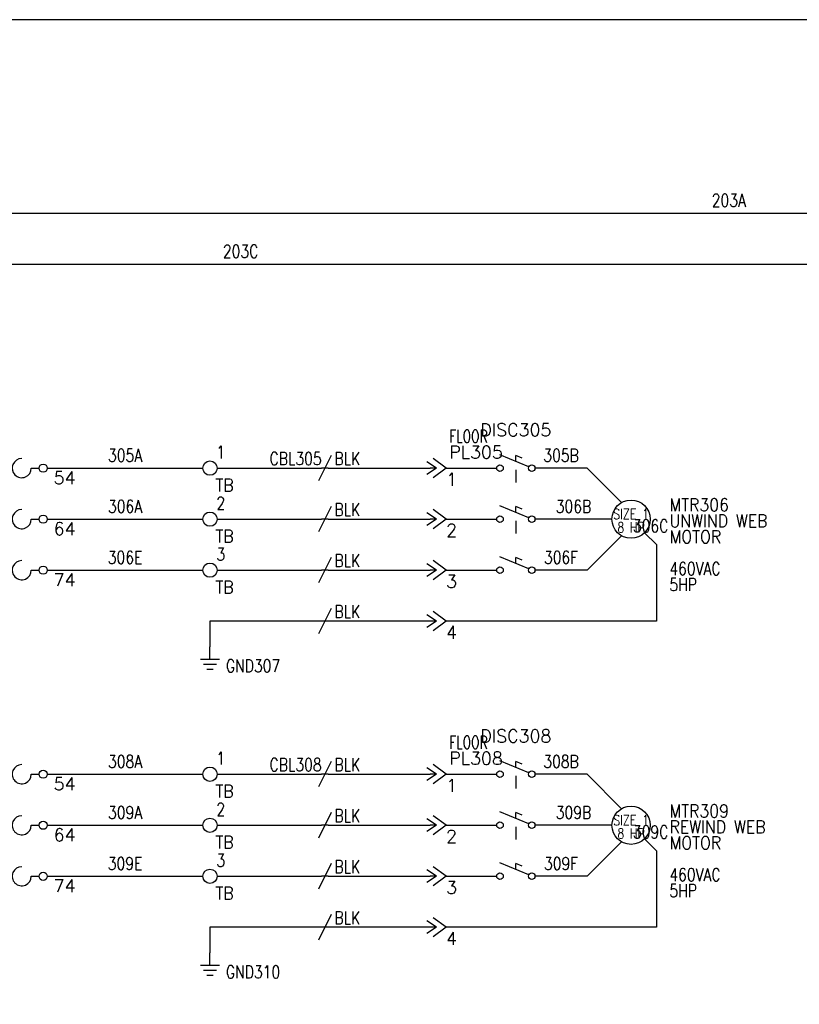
# Model space of a CAD drawing. Header units: inches. Extents: x 0 to 30, y 0 to 19.
# Tile 3 of 5: x 7.6 to 15.3, y 9.4 to 19. Entities that reach past the tile are written whole.
import ezdxf
from ezdxf.enums import TextEntityAlignment as Align

# ---------------------------------------------------------------- set-up
doc = ezdxf.new("R2010")
doc.units = ezdxf.units.IN
doc.header["$MEASUREMENT"] = 0
doc.linetypes.add('HIDDEN2', pattern=[0.1875, 0.125, -0.0625])
doc.layers.add('BLK_10AWG', color=252, linetype='Continuous', lineweight=30)
for name, color, linetype in [('BLK_14AWG', 252, 'Continuous'), ('DESC', 1, 'Continuous'), ('GRN', 76, 'Continuous'), ('LINK', 9, 'HIDDEN2'), ('LOC', 140, 'Continuous'), ('MISC', 30, 'Continuous'), ('SYMS', 7, 'Continuous'), ('TAGS', 30, 'Continuous'), ('TERMS', 6, 'Continuous'), ('WIRENO', 3, 'Continuous')]:
    doc.layers.add(name, color=color, linetype=linetype)
doc.layers.add('Viewports', color=3, linetype='Continuous', plot=False)
doc.styles.add('WD', font='romans.shx')

# ---------------------------------------------------------------- blocks, each defined once
blk = doc.blocks.new('HT0002')
blk.add_circle((0, 0), 0.0699)
at = {"style": 'WD'}
for tag, p, width in [('INST', (0.0625, 0.4196), 0.7), ('LOC', (0.0625, 0.25), 0.7), ('DESC1', (0.0532, -0.3851), 0.8)]:
    blk.add_attdef(tag, p, '', height=0.125, dxfattribs=dict(at, width=width))
at = {"linetype": 'Continuous', "style": 'WD'}
for tag, p, height, width, flags in [('TERM01', (0.0625, 0.0938), 0.125, 0.8, 8), ('TAGSTRIP', (0.0532, -0.2288), 0.125, 0.9, 8), ('CAT', (0.2132, -0.4063), 0.1094, 0.8, 1), ('DESC2', (0.0532, -0.5413), 0.125, 0.8, 8), ('DESC3', (0.0532, -0.6976), 0.125, 0.8, 8)]:
    blk.add_attdef(tag, p, '', height=height, dxfattribs=dict(at, width=width, flags=flags))
at = {"style": 'WD', "flags": 1}
for tag, p, height in [('X2PIN01', (0.0326, 0.0839), 0.0125), ('X4TERM01', (-0.0699, 0), 0.0125), ('X4TERMDESC01', (-0.0552, -0.0229), 0.025), ('X2TERMDESC01', (-0.006, 0.0287), 0.025), ('STRIPSEQ', (0, 0), 0.00125), ('X2TERM01', (0, 0.0699), 0.0125), ('X1TERMDESC01', (0.0393, 0.007), 0.025), ('X1TERM01', (0.0699, 0), 0.0125), ('X1PIN01', (0.0868, 0.0164), 0.0125), ('X4PIN01', (-0.1138, -0.0375), 0.0125), ('LINKTERM', (0, -0.0019), 0.00125), ('X8TERM01', (0, -0.0699), 0.0125), ('X8TERMDESC01', (0, -0.0535), 0.025), ('X8PIN01', (0.0256, -0.0962), 0.0125)]:
    blk.add_attdef(tag, p, '', height=height, dxfattribs=at)
at = {"style": 'WD', "width": 0.7, "flags": 1}
blk.add_attdef('ASSYCODE', (0.0625, -0.2812), '', height=0.01, dxfattribs=at)
at = {"linetype": 'Continuous', "style": 'WD', "width": 0.8, "flags": 1}
blk.add_attdef('MFG', text='', height=0.1094, dxfattribs=at).set_placement((0.0882, -0.4063), align=Align.RIGHT)
blk = doc.blocks.new('WD_WNH')
at = {"linetype": 'Continuous', "style": 'WD', "width": 0.8}
blk.add_attdef('WIRENO', text='', height=0.125, dxfattribs=at).set_placement((0, 0.0625), align=Align.CENTER)
at = {"style": 'WD', "flags": 1}
for tag, p in [('W01USER', (0, 0.0781)), ('W02USER', (0, 0.0703)), ('W03USER', (0, 0.0625)), ('W04USER', (0, 0.0547)), ('W05USER', (0, 0.0469)), ('W06USER', (0, 0.0391)), ('W07USER', (0, 0.0312)), ('W08USER', (0, 0.0234)), ('W09USER', (0, 0.0156)), ('W10USER', (0, 0.0078))]:
    blk.add_attdef(tag, text='', height=0.005, dxfattribs=at).set_placement(p, align=Align.CENTER)
blk = doc.blocks.new('VGND2')
for p, q in [((0, -0.125), (0, 0)), ((0.09375, -0.125), (-0.09375, -0.125)), ((-0.0625, -0.171875), (0.0625, -0.171875)), ((-0.03125, -0.21875), (0.03125, -0.21875))]:
    blk.add_line(p, q)
at = {"style": 'WD', "width": 0.8}
for tag, p in [('INST', (0.15625, 0.125)), ('LOC', (0.15625, -0.03125)), ('TAG1', (0.15625, -0.1875)), ('DESC1', (0.15625, -0.34375)), ('DESC2', (0.15625, -0.5))]:
    blk.add_attdef(tag, text='', height=0.125, dxfattribs=at).set_placement(p, align=Align.MIDDLE_LEFT)
at = {"style": 'WD', "flags": 1}
for tag in ['ASSYCODE', 'X2TERM01', 'CAT', 'MFG', 'FAMILY']:
    blk.add_attdef(tag, (0, 0), '', height=0.01, dxfattribs=at)
blk = doc.blocks.new('HMO13')
blk.add_circle((0, 0), 0.1875)
at = {"style": 'WD'}
for tag, p, width in [('INST', (0.3805, 0.4032), 0.7), ('LOC', (0.3805, 0.2336), 0.7), ('TAG1', (0.375, 0.0774), 0.9), ('DESC1', (0.376, -0.0789), 0.9), ('DESC2', (0.376, -0.2351), 0.9), ('DESC3', (0.376, -0.3914), 0.9), ('RATING3', (0.375, -0.5476), 0.8), ('RATING4', (0.375, -0.7039), 0.8), ('WDTAGALT', (0.375, -0.875), 0.7)]:
    blk.add_attdef(tag, p, '', height=0.125, dxfattribs=dict(at, width=width))
at = {"style": 'WD', "width": 0.8}
blk.add_attdef('RATING1', text='', height=0.1, dxfattribs=at).set_placement((0, 0), align=Align.CENTER)
at = {"style": 'WD', "flags": 1}
for tag, p in [('X0TERM01', (-0.0938, 0.1624)), ('X4TERM02', (-0.1875, 0)), ('X0TERM03', (-0.0938, -0.1624)), ('X0TERM04', (0.1326, -0.1326))]:
    blk.add_attdef(tag, p, '', height=0.0125, dxfattribs=at)
at = {"linetype": 'Continuous', "style": 'WD', "flags": 9}
blk.add_attdef('ASSYCODE', text='', height=0.01, dxfattribs=at).set_placement((0, 0.125), align=Align.CENTER)
at = {"style": 'WD', "flags": 9}
blk.add_attdef('FAMILY', text='', height=0.01, dxfattribs=at).set_placement((-0.0053, 0.1698), align=Align.CENTER)
at = {"linetype": 'Continuous', "style": 'WD', "flags": 1}
for tag, p in [('MFG', (0, 0.1404)), ('CAT', (0, 0.1593))]:
    blk.add_attdef(tag, text='', height=0.01, dxfattribs=at).set_placement(p, align=Align.MIDDLE)
at = {"style": 'WD', "width": 0.8}
blk.add_attdef('RATING2', text='', height=0.1, dxfattribs=at).set_placement((0, -0.0312), align=Align.TOP_CENTER)
blk = doc.blocks.new('HMS21OL')
at = {"linetype": 'Continuous'}
for p, q in [((-0.0625, 0.08), (-0.0625, -0.08)), ((0.0625, 0.08), (0.0625, -0.08))]:
    blk.add_line(p, q, dxfattribs=at)
for p, q in [((0.2188, 0), (0.0625, 0)), ((0.2988, 0), (0.375, 0)), ((0.75, 0), (0.8262, 0))]:
    blk.add_line(p, q)
for centre in [(0.2587, 0), (0.8662, 0)]:
    blk.add_circle(centre, 0.04, dxfattribs=at)
for centre, start, end in [((0.4688, 0), 270.00101, 180.00201), ((0.6562, 0), 90, 0.00104)]:
    blk.add_arc(centre, 0.0938, start, end)
at = {"style": 'WD'}
for tag, width, p in [('INST', 0.7, (0, 0.4508)), ('LOC', 0.7, (0, 0.2812)), ('TAG2', 0.9, (0, 0.125)), ('XREF', 0.7, (0, -0.2975)), ('DESC1', 0.7, (0, -0.4538)), ('DESC2', 0.7, (0, -0.61)), ('DESC3', 0.7, (0, -0.7662))]:
    blk.add_attdef(tag, text='', height=0.125, dxfattribs=dict(at, width=width)).set_placement(p, align=Align.CENTER)
for tag, p in [('X2LINK', (0, 0.125)), ('X8LINK', (0, -0.125))]:
    blk.add_attdef(tag, p, '', height=0.01, dxfattribs=at)
for tag, p, height, flags in [('X4TERM01', (-0.0625, 0), 0.0125, 1), ('CONTACT', (0.0973, 0.0363), 0.01, 1), ('FAMILY', (0.0973, 0.0529), 0.01, 9), ('X1TERM02', (0.9062, 0), 0.0125, 1)]:
    blk.add_attdef(tag, p, '', height=height, dxfattribs=dict(at, flags=flags))
at = {"linetype": 'Continuous', "style": 'WD', "flags": 8}
blk.add_attdef('TERM01', text='', height=0.125, dxfattribs=at).set_placement((-0.125, -0.0314), align=Align.TOP_RIGHT)
blk.add_attdef('TERM02', text='', height=0.125, dxfattribs=at).set_placement((0.9688, -0.0314), align=Align.TOP_LEFT)
blk = doc.blocks.new('HDS11')
for p, q in [((0.1257, 0.0127), (-0.1559, 0.1301)), ((0, 0.0651), (0, 0.125)), ((0.0625, 0.099), (0, 0.125))]:
    blk.add_line(p, q)
for centre in [(-0.1553, 0), (0.1553, 0)]:
    blk.add_circle(centre, 0.0322)
at = {"style": 'WD', "width": 0.7}
for tag, p in [('INST', (0, 0.625)), ('LOC', (0, 0.4688)), ('RATING1', (0, 0.1562)), ('XREF', (0, -0.2363)), ('DESC1', (0, -0.4062)), ('DESC2', (0, -0.5625))]:
    blk.add_attdef(tag, text='', height=0.125, dxfattribs=at).set_placement(p, align=Align.CENTER)
at = {"style": 'WD'}
blk.add_attdef('TAG1', text='', height=0.125, dxfattribs=at).set_placement((0, 0.3125), align=Align.CENTER)
for tag, p in [('X2LINK', (0, 0.4375)), ('X8LINK', (0, -0.0156))]:
    blk.add_attdef(tag, p, '', height=0.01, dxfattribs=at)
for tag, p, height, flags in [('FAMILY', (0.2062, 0.1306), 0.01, 9), ('X4TERM01', (-0.1875, 0), 0.0125, 1), ('X1TERM02', (0.1875, 0), 0.0125, 1), ('CONTACT', (0.2062, 0.0401), 0.01, 9)]:
    blk.add_attdef(tag, p, '', height=height, dxfattribs=dict(at, flags=flags))
at = {"linetype": 'Continuous', "style": 'WD', "flags": 9}
for tag, p in [('MFG', (0.2278, 0.0887)), ('CAT', (0.2297, 0.1082)), ('ASSYCODE', (0.2188, 0.0625))]:
    blk.add_attdef(tag, text='', height=0.01, dxfattribs=at).set_placement(p, align=Align.CENTER)
at = {"linetype": 'Continuous', "style": 'WD', "flags": 8}
blk.add_attdef('TERM01', text='', height=0.125, dxfattribs=at).set_placement((-0.25, -0.0314), align=Align.TOP_RIGHT)
blk.add_attdef('TERM02', text='', height=0.125, dxfattribs=at).set_placement((0.25, -0.0314), align=Align.TOP_LEFT)
blk = doc.blocks.new('HDS21')
for p, q in [((0.1257, 0.0127), (-0.1559, 0.1301)), ((0, 0.0651), (0, 0.125)), ((0.0625, 0.099), (0, 0.125))]:
    blk.add_line(p, q)
for centre in [(-0.1553, 0), (0.1553, 0)]:
    blk.add_circle(centre, 0.0322)
at = {"style": 'WD', "width": 0.7}
for tag, p in [('INST', (0, 0.625)), ('LOC', (0, 0.4688)), ('RATING1', (0, 0.1562)), ('XREF', (0, -0.2363)), ('DESC1', (0, -0.4062)), ('DESC2', (0, -0.5625))]:
    blk.add_attdef(tag, text='', height=0.125, dxfattribs=at).set_placement(p, align=Align.CENTER)
at = {"style": 'WD'}
blk.add_attdef('TAG2', text='', height=0.125, dxfattribs=at).set_placement((0, 0.3125), align=Align.CENTER)
for tag, p in [('X2LINK', (0, 0.2812)), ('X8LINK', (0, -0.0156))]:
    blk.add_attdef(tag, p, '', height=0.01, dxfattribs=at)
for tag, p, height, flags in [('CONTACT', (0.2062, 0.103), 0.01, 9), ('FAMILY', (0.2062, 0.1306), 0.01, 9), ('X4TERM01', (-0.1875, 0), 0.0125, 1), ('X1TERM02', (0.1875, 0), 0.0125, 1)]:
    blk.add_attdef(tag, p, '', height=height, dxfattribs=dict(at, flags=flags))
at = {"linetype": 'Continuous', "style": 'WD', "flags": 8}
blk.add_attdef('TERM01', text='', height=0.125, dxfattribs=at).set_placement((-0.25, -0.0314), align=Align.TOP_RIGHT)
blk.add_attdef('TERM02', text='', height=0.125, dxfattribs=at).set_placement((0.25, -0.0314), align=Align.TOP_LEFT)
blk = doc.blocks.new('HC01PJ')
for p, q in [((-0.0312, 0), (-0.125, 0.0625)), ((-0.0312, 0), (-0.125, -0.0625)), ((-0.0312, 0), (-0.0938, 0)), ((0.0625, 0), (-0.0625, 0.0938)), ((0.0625, 0), (-0.0625, -0.0938))]:
    blk.add_line(p, q)
at = {"style": 'WD', "width": 0.7}
for tag, p in [('DESC1', (-0.0312, 0.4062)), ('DESC2', (-0.0312, 0.25))]:
    blk.add_attdef(tag, text='', height=0.125, dxfattribs=at).set_placement(p, align=Align.RIGHT)
for tag, p in [('INST', (0.0938, 0.4062)), ('LOC', (0.0938, 0.25))]:
    blk.add_attdef(tag, p, '', height=0.125, dxfattribs=at)
at = {"style": 'WD'}
for tag, p, height in [('TAG1', (0.0938, 0.0938), 0.125), ('X2LINK', (-0.0625, 0.125), 0.01), ('X8LINK', (-0.0625, -0.125), 0.01)]:
    blk.add_attdef(tag, p, '', height=height, dxfattribs=at)
for tag, p, height, flags in [('FAMILY', (0.0484, 0.1211), 0.01, 9), ('X4TERMDESC01', (-0.1061, 0.0218), 0.01, 1), ('X4TERM01', (-0.0938, 0), 0.0125, 1), ('X1TERM02', (0.0625, 0), 0.0125, 1), ('X1TERMDESC02', (0.0672, 0.0164), 0.01, 1)]:
    blk.add_attdef(tag, p, '', height=height, dxfattribs=dict(at, flags=flags))
at = {"linetype": 'Continuous', "style": 'WD', "flags": 9}
for tag, p in [('ASSYCODE', (0.0668, 0.0437)), ('MFG', (0.0715, 0.0575)), ('CAT', (0.0735, 0.0769))]:
    blk.add_attdef(tag, text='', height=0.01, dxfattribs=at).set_placement(p, align=Align.CENTER)
at = {"linetype": 'Continuous', "style": 'WD', "flags": 8}
blk.add_attdef('TERM01', text='', height=0.125, dxfattribs=at).set_placement((-0.1562, -0.047), align=Align.TOP_RIGHT)
blk.add_attdef('TERM02', text='', height=0.125, dxfattribs=at).set_placement((0.0625, -0.047), align=Align.TOP_LEFT)
blk = doc.blocks.new('HC02PJ')
for p, q in [((-0.0312, 0), (-0.125, 0.0625)), ((-0.0312, 0), (-0.125, -0.0625)), ((-0.0312, 0), (-0.0938, 0)), ((0.0625, 0), (-0.0625, 0.0938)), ((0.0625, 0), (-0.0625, -0.0938))]:
    blk.add_line(p, q)
at = {"style": 'WD', "width": 0.7}
for tag, p in [('DESC1', (-0.0312, 0.4062)), ('DESC2', (-0.0312, 0.25))]:
    blk.add_attdef(tag, text='', height=0.125, dxfattribs=at).set_placement(p, align=Align.RIGHT)
for tag, p in [('INST', (0.0938, 0.4062)), ('LOC', (0.0938, 0.25))]:
    blk.add_attdef(tag, p, '', height=0.125, dxfattribs=at)
at = {"style": 'WD'}
for tag, p, height in [('TAG2', (0.0938, 0.0938), 0.125), ('X2LINK', (-0.0625, 0.125), 0.01), ('X8LINK', (-0.0625, -0.125), 0.01)]:
    blk.add_attdef(tag, p, '', height=height, dxfattribs=at)
for tag, p, height, flags in [('FAMILY', (0.0484, 0.1211), 0.01, 9), ('X4TERMDESC01', (-0.1126, 0.0188), 0.01, 1), ('X4TERM01', (-0.0938, 0), 0.0125, 1), ('X1TERM02', (0.0625, 0), 0.0125, 1), ('X1TERMDESC02', (0.0672, 0.0141), 0.01, 1)]:
    blk.add_attdef(tag, p, '', height=height, dxfattribs=dict(at, flags=flags))
at = {"linetype": 'Continuous', "style": 'WD', "flags": 8}
blk.add_attdef('TERM01', text='', height=0.125, dxfattribs=at).set_placement((-0.1562, -0.047), align=Align.TOP_RIGHT)
blk.add_attdef('TERM02', text='', height=0.125, dxfattribs=at).set_placement((0.0625, -0.047), align=Align.TOP_LEFT)
blk = doc.blocks.new('HW01')
for p, q in [((0.0625, 0.125), (-0.0625, -0.125)), ((0.0312, 0), (-0.0312, 0))]:
    blk.add_line(p, q)
at = {"style": 'WD', "width": 0.7, "flags": 1}
for tag, p in [('INST', (0, 0.3571)), ('LOC', (0, 0.1875)), ('XREF', (0, -0.3)), ('DESC1', (0, -0.4563)), ('DESC2', (0, -0.6125))]:
    blk.add_attdef(tag, text='', height=0.125, dxfattribs=at).set_placement(p, align=Align.CENTER)
at = {"style": 'WD', "width": 0.8}
blk.add_attdef('TAG1', text='', height=0.125, dxfattribs=at).set_placement((-0.0312, 0.0312), align=Align.RIGHT)
at = {"style": 'WD'}
for tag, p in [('X2LINK', (0, 0.125)), ('X8LINK', (0, -0.125))]:
    blk.add_attdef(tag, p, '', height=0.01, dxfattribs=at)
at = {"style": 'WD', "flags": 9}
blk.add_attdef('FAMILY', text='', height=0.01, dxfattribs=at).set_placement((0.0234, 0.1181), align=Align.CENTER)
at = {"style": 'WD', "width": 0.8}
blk.add_attdef('RATING1', (0.0938, 0.0312), '', height=0.125, dxfattribs=at)
at = {"style": 'WD', "flags": 1}
for tag, p in [('X4TERM01', (-0.0312, 0)), ('X1TERM01', (0.0312, 0))]:
    blk.add_attdef(tag, p, '', height=0.0125, dxfattribs=at)
at = {"linetype": 'Continuous', "style": 'WD', "flags": 9}
blk.add_attdef('ASSYCODE', text='', height=0.01, dxfattribs=at).set_placement((0.0286, 0.042), align=Align.CENTER)
at = {"style": 'WD', "width": 0.8, "flags": 1}
blk.add_attdef('MFG', text='', height=0.0938, dxfattribs=at).set_placement((-0.125, -0.0312), align=Align.TOP_RIGHT)
blk.add_attdef('CAT', text='', height=0.0938, dxfattribs=at).set_placement((0.0312, -0.0312), align=Align.TOP_LEFT)
blk = doc.blocks.new('HW02')
for p, q in [((0.0625, 0.125), (-0.0625, -0.125)), ((0.0312, 0), (-0.0312, 0))]:
    blk.add_line(p, q)
at = {"style": 'WD', "width": 0.7, "flags": 1}
for tag, p in [('INST', (0, 0.3571)), ('LOC', (0, 0.1875)), ('XREF', (0, -0.3)), ('DESC1', (0, -0.4563)), ('DESC2', (0, -0.6125))]:
    blk.add_attdef(tag, text='', height=0.125, dxfattribs=at).set_placement(p, align=Align.CENTER)
at = {"style": 'WD', "width": 0.8}
blk.add_attdef('TAG2', text='', height=0.125, dxfattribs=at).set_placement((-0.0312, 0.0312), align=Align.RIGHT)
at = {"style": 'WD'}
for tag, p in [('X2LINK', (0, 0.125)), ('X8LINK', (0, -0.125))]:
    blk.add_attdef(tag, p, '', height=0.01, dxfattribs=at)
at = {"style": 'WD', "flags": 9}
blk.add_attdef('FAMILY', text='', height=0.01, dxfattribs=at).set_placement((0.0234, 0.1181), align=Align.CENTER)
at = {"style": 'WD', "width": 0.8}
blk.add_attdef('RATING1', (0.0938, 0.0312), '', height=0.125, dxfattribs=at)
at = {"style": 'WD', "flags": 1}
for tag, p in [('X4TERM01', (-0.0312, 0)), ('X1TERM01', (0.0312, 0))]:
    blk.add_attdef(tag, p, '', height=0.0125, dxfattribs=at)

msp = doc.modelspace()

# ---------------------------------------------------------------- linework, layer by layer
at = {"layer": 'BLK_10AWG'}
for p, q in [((2.5, 17.125), (19.75, 17.125)), ((2.5, 16.625), (20.75, 16.625))]:
    msp.add_line(p, q, dxfattribs=at)
at = {"layer": 'BLK_14AWG'}
for p, q in [((7.9062, 14.625), (9.4301, 14.625)), ((9.5699, 14.625), (10.5938, 14.625)), ((10.6562, 14.625), (11.6562, 14.625)), ((11.8125, 14.625), (12.3085, 14.625)), ((13.1936, 14.625), (12.6835, 14.625)), ((13.5312, 14.2874), (13.1936, 14.625)), ((7.9062, 14.125), (9.4301, 14.125)), ((9.5699, 14.125), (10.5938, 14.125)), ((10.6562, 14.125), (11.6562, 14.125)), ((11.8125, 14.125), (12.3085, 14.125)), ((13.4375, 14.125), (12.6835, 14.125)), ((13.5312, 13.9626), (13.1936, 13.625)), ((7.9062, 13.625), (9.4301, 13.625)), ((9.5699, 13.625), (10.5938, 13.625)), ((10.6562, 13.625), (11.6562, 13.625)), ((11.8125, 13.625), (12.3085, 13.625)), ((13.1936, 13.625), (12.6835, 13.625)), ((7.9062, 11.625), (9.4301, 11.625)), ((9.5699, 11.625), (10.5938, 11.625)), ((10.6562, 11.625), (11.6562, 11.625)), ((11.8125, 11.625), (12.3085, 11.625)), ((13.1936, 11.625), (12.6835, 11.625)), ((13.5312, 11.2874), (13.1936, 11.625)), ((7.9062, 11.125), (9.4301, 11.125)), ((9.5699, 11.125), (10.5938, 11.125)), ((10.6562, 11.125), (11.6562, 11.125)), ((11.8125, 11.125), (12.3085, 11.125)), ((13.4375, 11.125), (12.6835, 11.125)), ((13.5312, 10.9626), (13.1936, 10.625)), ((7.9062, 10.625), (9.4301, 10.625)), ((9.5699, 10.625), (10.5938, 10.625)), ((10.6562, 10.625), (11.6562, 10.625)), ((11.8125, 10.625), (12.3085, 10.625)), ((13.1936, 10.625), (12.6835, 10.625))]:
    msp.add_line(p, q, dxfattribs=at)
at = {"layer": 'GRN'}
for p, q in [((13.7576, 13.9924), (13.875, 13.875)), ((13.875, 13.875), (13.875, 13.125)), ((9.5, 13.125), (9.5, 12.875)), ((10.5938, 13.125), (9.5, 13.125)), ((11.6562, 13.125), (10.6562, 13.125)), ((13.875, 13.125), (11.8125, 13.125)), ((13.7576, 10.9924), (13.875, 10.875)), ((13.875, 10.875), (13.875, 10.125)), ((9.5, 10.125), (9.5, 9.875)), ((10.5938, 10.125), (9.5, 10.125)), ((11.6562, 10.125), (10.6562, 10.125)), ((13.875, 10.125), (11.8125, 10.125))]:
    msp.add_line(p, q, dxfattribs=at)
at = {"layer": 'LINK'}
for points in [[(12.496, 14.6094), (12.496, 14.4062)], [(12.496, 14.1094), (12.496, 13.9062)], [(12.496, 11.6094), (12.496, 11.4062)], [(12.496, 11.1094), (12.496, 10.9062)]]:
    msp.add_lwpolyline(points, dxfattribs=at)
at = {"layer": 'Viewports'}
msp.add_lwpolyline([(0, 0), (30, 0), (30, 19.02), (0, 19.02)], close=True, dxfattribs=at)

# ---------------------------------------------------------------- block references
at = {"layer": 'SYMS'}
ref = msp.add_blockref('HDS11', (12.496, 14.625), dxfattribs=at)
ref.add_attrib('TAG1', 'DISC305', dxfattribs={"layer": 'TAGS', "height": 0.125, "style": 'WD'}).set_placement((12.496, 14.9375), align=Align.CENTER)
ref = msp.add_blockref('HC01PJ', (11.75, 14.625), dxfattribs=at)
ref.add_attrib('LOC', 'FLOOR', (11.8438, 14.875), dxfattribs={"layer": 'LOC', "height": 0.125, "style": 'WD', "width": 0.7})
ref.add_attrib('TAG1', 'PL305', (11.8438, 14.7188), dxfattribs={"layer": 'TAGS', "height": 0.125, "style": 'WD'})
ref.add_attrib('TERM02', '1', dxfattribs={"layer": 'TERMS', "linetype": 'Continuous', "height": 0.125, "style": 'WD', "flags": 8}).set_placement((11.8125, 14.578), align=Align.TOP_LEFT)
ref = msp.add_blockref('HMS21OL', (7, 14.625), dxfattribs=at)
ref.add_attrib('TERM02', '54', dxfattribs={"layer": 'TERMS', "linetype": 'Continuous', "height": 0.125, "style": 'WD', "flags": 8}).set_placement((7.9688, 14.5936), align=Align.TOP_LEFT)
ref.add_attrib('TERM01', '53', dxfattribs={"layer": 'TERMS', "linetype": 'Continuous', "height": 0.125, "style": 'WD', "flags": 8}).set_placement((6.875, 14.5936), align=Align.TOP_RIGHT)
ref.add_attrib('TAG2', 'M430', dxfattribs={"layer": 'TAGS', "height": 0.125, "style": 'WD', "width": 0.9}).set_placement((7, 14.75), align=Align.CENTER)
ref = msp.add_blockref('HT0002', (9.5, 14.625), dxfattribs=at)
ref.add_attrib('TERM01', '1', (9.5625, 14.7188), dxfattribs={"layer": 'TERMS', "linetype": 'Continuous', "height": 0.125, "style": 'WD', "width": 0.8, "flags": 8})
ref.add_attrib('TAGSTRIP', 'TB', (9.5532, 14.3962), dxfattribs={"layer": 'TAGS', "linetype": 'Continuous', "height": 0.125, "style": 'WD', "width": 0.9, "flags": 8})
ref = msp.add_blockref('HW01', (10.625, 14.625), dxfattribs=at)
ref.add_attrib('RATING1', 'BLK', (10.7188, 14.6562), dxfattribs={"layer": 'MISC', "height": 0.125, "style": 'WD', "width": 0.8})
ref.add_attrib('TAG1', 'CBL305', dxfattribs={"layer": 'TAGS', "height": 0.125, "style": 'WD', "width": 0.8}).set_placement((10.5938, 14.6562), align=Align.RIGHT)
ref = msp.add_blockref('HT0002', (9.5, 14.125), dxfattribs=at)
ref.add_attrib('TERM01', '2', (9.5625, 14.2188), dxfattribs={"layer": 'TERMS', "linetype": 'Continuous', "height": 0.125, "style": 'WD', "width": 0.8, "flags": 8})
ref.add_attrib('TAGSTRIP', 'TB', (9.5532, 13.8962), dxfattribs={"layer": 'TAGS', "linetype": 'Continuous', "height": 0.125, "style": 'WD', "width": 0.9, "flags": 8})
ref = msp.add_blockref('HMO13', (13.625, 14.125), dxfattribs=at)
ref.add_attrib('RATING4', '5HP', (14, 13.4211), dxfattribs={"layer": 'MISC', "height": 0.125, "style": 'WD', "width": 0.8})
ref.add_attrib('RATING3', '460VAC', (14, 13.5774), dxfattribs={"layer": 'MISC', "height": 0.125, "style": 'WD', "width": 0.8})
ref.add_attrib('RATING2', '8 HP', dxfattribs={"layer": 'MISC', "height": 0.1, "style": 'WD', "width": 0.8}).set_placement((13.625, 14.0938), align=Align.TOP_CENTER)
ref.add_attrib('RATING1', 'SIZE 1', dxfattribs={"layer": 'MISC', "height": 0.1, "style": 'WD', "width": 0.8}).set_placement((13.625, 14.125), align=Align.CENTER)
ref.add_attrib('DESC1', 'UNWIND WEB', (14.001, 14.0461), dxfattribs={"layer": 'DESC', "height": 0.125, "style": 'WD', "width": 0.9})
ref.add_attrib('DESC2', 'MOTOR', (14.001, 13.8899), dxfattribs={"layer": 'DESC', "height": 0.125, "style": 'WD', "width": 0.9})
ref.add_attrib('TAG1', 'MTR306', (14, 14.2024), dxfattribs={"layer": 'TAGS', "height": 0.125, "style": 'WD', "width": 0.9})
ref = msp.add_blockref('HMS21OL', (7, 14.125), dxfattribs=at)
ref.add_attrib('TERM02', '64', dxfattribs={"layer": 'TERMS', "linetype": 'Continuous', "height": 0.125, "style": 'WD', "flags": 8}).set_placement((7.9688, 14.0936), align=Align.TOP_LEFT)
ref.add_attrib('TERM01', '63', dxfattribs={"layer": 'TERMS', "linetype": 'Continuous', "height": 0.125, "style": 'WD', "flags": 8}).set_placement((6.875, 14.0936), align=Align.TOP_RIGHT)
ref = msp.add_blockref('HW02', (10.625, 14.125), dxfattribs=at)
ref.add_attrib('RATING1', 'BLK', (10.7188, 14.1562), dxfattribs={"layer": 'MISC', "height": 0.125, "style": 'WD', "width": 0.8})
ref = msp.add_blockref('HC02PJ', (11.75, 14.125), dxfattribs=at)
ref.add_attrib('TERM02', '2', dxfattribs={"layer": 'TERMS', "linetype": 'Continuous', "height": 0.125, "style": 'WD', "flags": 8}).set_placement((11.8125, 14.078), align=Align.TOP_LEFT)
for p in [(12.496, 14.125), (12.496, 13.625), (12.496, 11.125), (12.496, 10.625)]:
    msp.add_blockref('HDS21', p, dxfattribs=at)
ref = msp.add_blockref('HT0002', (9.5, 13.625), dxfattribs=at)
ref.add_attrib('TERM01', '3', (9.5625, 13.7188), dxfattribs={"layer": 'TERMS', "linetype": 'Continuous', "height": 0.125, "style": 'WD', "width": 0.8, "flags": 8})
ref.add_attrib('TAGSTRIP', 'TB', (9.5532, 13.3962), dxfattribs={"layer": 'TAGS', "linetype": 'Continuous', "height": 0.125, "style": 'WD', "width": 0.9, "flags": 8})
ref = msp.add_blockref('HMS21OL', (7, 13.625), dxfattribs=at)
ref.add_attrib('TERM02', '74', dxfattribs={"layer": 'TERMS', "linetype": 'Continuous', "height": 0.125, "style": 'WD', "flags": 8}).set_placement((7.9688, 13.5936), align=Align.TOP_LEFT)
ref.add_attrib('TERM01', '73', dxfattribs={"layer": 'TERMS', "linetype": 'Continuous', "height": 0.125, "style": 'WD', "flags": 8}).set_placement((6.875, 13.5936), align=Align.TOP_RIGHT)
ref = msp.add_blockref('HW02', (10.625, 13.625), dxfattribs=at)
ref.add_attrib('RATING1', 'BLK', (10.7188, 13.6562), dxfattribs={"layer": 'MISC', "height": 0.125, "style": 'WD', "width": 0.8})
ref = msp.add_blockref('HC02PJ', (11.75, 13.625), dxfattribs=at)
ref.add_attrib('TERM02', '3', dxfattribs={"layer": 'TERMS', "linetype": 'Continuous', "height": 0.125, "style": 'WD', "flags": 8}).set_placement((11.8125, 13.578), align=Align.TOP_LEFT)
ref = msp.add_blockref('HW02', (10.625, 13.125), dxfattribs=at)
ref.add_attrib('RATING1', 'BLK', (10.7188, 13.1562), dxfattribs={"layer": 'MISC', "height": 0.125, "style": 'WD', "width": 0.8})
ref = msp.add_blockref('HC02PJ', (11.75, 13.125), dxfattribs=at)
ref.add_attrib('TERM02', '4', dxfattribs={"layer": 'TERMS', "linetype": 'Continuous', "height": 0.125, "style": 'WD', "flags": 8}).set_placement((11.8125, 13.078), align=Align.TOP_LEFT)
ref = msp.add_blockref('VGND2', (9.5, 12.875), dxfattribs=at)
ref.add_attrib('TAG1', 'GND307', dxfattribs={"layer": 'TAGS', "height": 0.125, "style": 'WD', "width": 0.8}).set_placement((9.6562, 12.6875), align=Align.MIDDLE_LEFT)
ref = msp.add_blockref('HDS11', (12.496, 11.625), dxfattribs=at)
ref.add_attrib('TAG1', 'DISC308', dxfattribs={"layer": 'TAGS', "height": 0.125, "style": 'WD'}).set_placement((12.496, 11.9375), align=Align.CENTER)
ref = msp.add_blockref('HC01PJ', (11.75, 11.625), dxfattribs=at)
ref.add_attrib('LOC', 'FLOOR', (11.8438, 11.875), dxfattribs={"layer": 'LOC', "height": 0.125, "style": 'WD', "width": 0.7})
ref.add_attrib('TAG1', 'PL308', (11.8438, 11.7188), dxfattribs={"layer": 'TAGS', "height": 0.125, "style": 'WD'})
ref.add_attrib('TERM02', '1', dxfattribs={"layer": 'TERMS', "linetype": 'Continuous', "height": 0.125, "style": 'WD', "flags": 8}).set_placement((11.8125, 11.578), align=Align.TOP_LEFT)
ref = msp.add_blockref('HMS21OL', (7, 11.625), dxfattribs=at)
ref.add_attrib('TERM02', '54', dxfattribs={"layer": 'TERMS', "linetype": 'Continuous', "height": 0.125, "style": 'WD', "flags": 8}).set_placement((7.9688, 11.5936), align=Align.TOP_LEFT)
ref.add_attrib('TERM01', '53', dxfattribs={"layer": 'TERMS', "linetype": 'Continuous', "height": 0.125, "style": 'WD', "flags": 8}).set_placement((6.875, 11.5936), align=Align.TOP_RIGHT)
ref.add_attrib('TAG2', 'M431', dxfattribs={"layer": 'TAGS', "height": 0.125, "style": 'WD', "width": 0.9}).set_placement((7, 11.75), align=Align.CENTER)
ref = msp.add_blockref('HT0002', (9.5, 11.625), dxfattribs=at)
ref.add_attrib('TERM01', '1', (9.5625, 11.7188), dxfattribs={"layer": 'TERMS', "linetype": 'Continuous', "height": 0.125, "style": 'WD', "width": 0.8, "flags": 8})
ref.add_attrib('TAGSTRIP', 'TB', (9.5532, 11.3962), dxfattribs={"layer": 'TAGS', "linetype": 'Continuous', "height": 0.125, "style": 'WD', "width": 0.9, "flags": 8})
ref = msp.add_blockref('HW01', (10.625, 11.625), dxfattribs=at)
ref.add_attrib('RATING1', 'BLK', (10.7188, 11.6562), dxfattribs={"layer": 'MISC', "height": 0.125, "style": 'WD', "width": 0.8})
ref.add_attrib('TAG1', 'CBL308', dxfattribs={"layer": 'TAGS', "height": 0.125, "style": 'WD', "width": 0.8}).set_placement((10.5938, 11.6562), align=Align.RIGHT)
ref = msp.add_blockref('HT0002', (9.5, 11.125), dxfattribs=at)
ref.add_attrib('TERM01', '2', (9.5625, 11.2188), dxfattribs={"layer": 'TERMS', "linetype": 'Continuous', "height": 0.125, "style": 'WD', "width": 0.8, "flags": 8})
ref.add_attrib('TAGSTRIP', 'TB', (9.5532, 10.8962), dxfattribs={"layer": 'TAGS', "linetype": 'Continuous', "height": 0.125, "style": 'WD', "width": 0.9, "flags": 8})
ref = msp.add_blockref('HMO13', (13.625, 11.125), dxfattribs=at)
ref.add_attrib('RATING4', '5HP', (14, 10.4211), dxfattribs={"layer": 'MISC', "height": 0.125, "style": 'WD', "width": 0.8})
ref.add_attrib('RATING3', '460VAC', (14, 10.5774), dxfattribs={"layer": 'MISC', "height": 0.125, "style": 'WD', "width": 0.8})
ref.add_attrib('RATING2', '8 HP', dxfattribs={"layer": 'MISC', "height": 0.1, "style": 'WD', "width": 0.8}).set_placement((13.625, 11.0938), align=Align.TOP_CENTER)
ref.add_attrib('RATING1', 'SIZE 1', dxfattribs={"layer": 'MISC', "height": 0.1, "style": 'WD', "width": 0.8}).set_placement((13.625, 11.125), align=Align.CENTER)
ref.add_attrib('DESC1', 'REWIND WEB', (14.001, 11.0461), dxfattribs={"layer": 'DESC', "height": 0.125, "style": 'WD', "width": 0.9})
ref.add_attrib('DESC2', 'MOTOR', (14.001, 10.8899), dxfattribs={"layer": 'DESC', "height": 0.125, "style": 'WD', "width": 0.9})
ref.add_attrib('TAG1', 'MTR309', (14, 11.2024), dxfattribs={"layer": 'TAGS', "height": 0.125, "style": 'WD', "width": 0.9})
ref = msp.add_blockref('HMS21OL', (7, 11.125), dxfattribs=at)
ref.add_attrib('TERM02', '64', dxfattribs={"layer": 'TERMS', "linetype": 'Continuous', "height": 0.125, "style": 'WD', "flags": 8}).set_placement((7.9688, 11.0936), align=Align.TOP_LEFT)
ref.add_attrib('TERM01', '63', dxfattribs={"layer": 'TERMS', "linetype": 'Continuous', "height": 0.125, "style": 'WD', "flags": 8}).set_placement((6.875, 11.0936), align=Align.TOP_RIGHT)
ref = msp.add_blockref('HW02', (10.625, 11.125), dxfattribs=at)
ref.add_attrib('RATING1', 'BLK', (10.7188, 11.1562), dxfattribs={"layer": 'MISC', "height": 0.125, "style": 'WD', "width": 0.8})
ref = msp.add_blockref('HC02PJ', (11.75, 11.125), dxfattribs=at)
ref.add_attrib('TERM02', '2', dxfattribs={"layer": 'TERMS', "linetype": 'Continuous', "height": 0.125, "style": 'WD', "flags": 8}).set_placement((11.8125, 11.078), align=Align.TOP_LEFT)
ref = msp.add_blockref('HT0002', (9.5, 10.625), dxfattribs=at)
ref.add_attrib('TERM01', '3', (9.5625, 10.7188), dxfattribs={"layer": 'TERMS', "linetype": 'Continuous', "height": 0.125, "style": 'WD', "width": 0.8, "flags": 8})
ref.add_attrib('TAGSTRIP', 'TB', (9.5532, 10.3962), dxfattribs={"layer": 'TAGS', "linetype": 'Continuous', "height": 0.125, "style": 'WD', "width": 0.9, "flags": 8})
ref = msp.add_blockref('HMS21OL', (7, 10.625), dxfattribs=at)
ref.add_attrib('TERM02', '74', dxfattribs={"layer": 'TERMS', "linetype": 'Continuous', "height": 0.125, "style": 'WD', "flags": 8}).set_placement((7.9688, 10.5936), align=Align.TOP_LEFT)
ref.add_attrib('TERM01', '73', dxfattribs={"layer": 'TERMS', "linetype": 'Continuous', "height": 0.125, "style": 'WD', "flags": 8}).set_placement((6.875, 10.5936), align=Align.TOP_RIGHT)
ref = msp.add_blockref('HW02', (10.625, 10.625), dxfattribs=at)
ref.add_attrib('RATING1', 'BLK', (10.7188, 10.6562), dxfattribs={"layer": 'MISC', "height": 0.125, "style": 'WD', "width": 0.8})
ref = msp.add_blockref('HC02PJ', (11.75, 10.625), dxfattribs=at)
ref.add_attrib('TERM02', '3', dxfattribs={"layer": 'TERMS', "linetype": 'Continuous', "height": 0.125, "style": 'WD', "flags": 8}).set_placement((11.8125, 10.578), align=Align.TOP_LEFT)
ref = msp.add_blockref('HW02', (10.625, 10.125), dxfattribs=at)
ref.add_attrib('RATING1', 'BLK', (10.7188, 10.1562), dxfattribs={"layer": 'MISC', "height": 0.125, "style": 'WD', "width": 0.8})
ref = msp.add_blockref('HC02PJ', (11.75, 10.125), dxfattribs=at)
ref.add_attrib('TERM02', '4', dxfattribs={"layer": 'TERMS', "linetype": 'Continuous', "height": 0.125, "style": 'WD', "flags": 8}).set_placement((11.8125, 10.078), align=Align.TOP_LEFT)
ref = msp.add_blockref('VGND2', (9.5, 9.875), dxfattribs=at)
ref.add_attrib('TAG1', 'GND310', dxfattribs={"layer": 'TAGS', "height": 0.125, "style": 'WD', "width": 0.8}).set_placement((9.6562, 9.6875), align=Align.MIDDLE_LEFT)
at = {"layer": 'WIRENO'}
ref = msp.add_blockref('WD_WNH', (14.5821, 17.125), dxfattribs=at)
ref.add_attrib('WIRENO', '203A', dxfattribs={"linetype": 'Continuous', "height": 0.125, "style": 'WD', "width": 0.8}).set_placement((14.5821, 17.1875), align=Align.CENTER)
ref = msp.add_blockref('WD_WNH', (9.8, 16.625), dxfattribs=at)
ref.add_attrib('WIRENO', '203C', dxfattribs={"linetype": 'Continuous', "height": 0.125, "style": 'WD', "width": 0.8}).set_placement((9.8, 16.6875), align=Align.CENTER)
ref = msp.add_blockref('WD_WNH', (8.6682, 14.625), dxfattribs=at)
ref.add_attrib('WIRENO', '305A', dxfattribs={"linetype": 'Continuous', "height": 0.125, "style": 'WD', "width": 0.8}).set_placement((8.6682, 14.6875), align=Align.CENTER)
ref = msp.add_blockref('WD_WNH', (12.9386, 14.625), dxfattribs=at)
ref.add_attrib('WIRENO', '305B', dxfattribs={"linetype": 'Continuous', "height": 0.125, "style": 'WD', "width": 0.8}).set_placement((12.9386, 14.6875), align=Align.CENTER)
ref = msp.add_blockref('WD_WNH', (8.6682, 14.125), dxfattribs=at)
ref.add_attrib('WIRENO', '306A', dxfattribs={"linetype": 'Continuous', "height": 0.125, "style": 'WD', "width": 0.8}).set_placement((8.6682, 14.1875), align=Align.CENTER)
ref = msp.add_blockref('WD_WNH', (13.0605, 14.125), dxfattribs=at)
ref.add_attrib('WIRENO', '306B', dxfattribs={"linetype": 'Continuous', "height": 0.125, "style": 'WD', "width": 0.8}).set_placement((13.0605, 14.1875), align=Align.CENTER)
ref = msp.add_blockref('WD_WNH', (13.8163, 13.9337), dxfattribs=at)
ref.add_attrib('WIRENO', '306C', dxfattribs={"linetype": 'Continuous', "height": 0.125, "style": 'WD', "width": 0.8}).set_placement((13.8163, 13.9962), align=Align.CENTER)
ref = msp.add_blockref('WD_WNH', (8.6682, 13.625), dxfattribs=at)
ref.add_attrib('WIRENO', '306E', dxfattribs={"linetype": 'Continuous', "height": 0.125, "style": 'WD', "width": 0.8}).set_placement((8.6682, 13.6875), align=Align.CENTER)
ref = msp.add_blockref('WD_WNH', (12.9386, 13.625), dxfattribs=at)
ref.add_attrib('WIRENO', '306F', dxfattribs={"linetype": 'Continuous', "height": 0.125, "style": 'WD', "width": 0.8}).set_placement((12.9386, 13.6875), align=Align.CENTER)
ref = msp.add_blockref('WD_WNH', (8.6682, 11.625), dxfattribs=at)
ref.add_attrib('WIRENO', '308A', dxfattribs={"linetype": 'Continuous', "height": 0.125, "style": 'WD', "width": 0.8}).set_placement((8.6682, 11.6875), align=Align.CENTER)
ref = msp.add_blockref('WD_WNH', (12.9386, 11.625), dxfattribs=at)
ref.add_attrib('WIRENO', '308B', dxfattribs={"linetype": 'Continuous', "height": 0.125, "style": 'WD', "width": 0.8}).set_placement((12.9386, 11.6875), align=Align.CENTER)
ref = msp.add_blockref('WD_WNH', (8.6682, 11.125), dxfattribs=at)
ref.add_attrib('WIRENO', '309A', dxfattribs={"linetype": 'Continuous', "height": 0.125, "style": 'WD', "width": 0.8}).set_placement((8.6682, 11.1875), align=Align.CENTER)
ref = msp.add_blockref('WD_WNH', (13.0605, 11.125), dxfattribs=at)
ref.add_attrib('WIRENO', '309B', dxfattribs={"linetype": 'Continuous', "height": 0.125, "style": 'WD', "width": 0.8}).set_placement((13.0605, 11.1875), align=Align.CENTER)
ref = msp.add_blockref('WD_WNH', (13.8163, 10.9337), dxfattribs=at)
ref.add_attrib('WIRENO', '309C', dxfattribs={"linetype": 'Continuous', "height": 0.125, "style": 'WD', "width": 0.8}).set_placement((13.8163, 10.9962), align=Align.CENTER)
ref = msp.add_blockref('WD_WNH', (8.6682, 10.625), dxfattribs=at)
ref.add_attrib('WIRENO', '309E', dxfattribs={"linetype": 'Continuous', "height": 0.125, "style": 'WD', "width": 0.8}).set_placement((8.6682, 10.6875), align=Align.CENTER)
ref = msp.add_blockref('WD_WNH', (12.9386, 10.625), dxfattribs=at)
ref.add_attrib('WIRENO', '309F', dxfattribs={"linetype": 'Continuous', "height": 0.125, "style": 'WD', "width": 0.8}).set_placement((12.9386, 10.6875), align=Align.CENTER)

doc.saveas('drawing.dxf')
